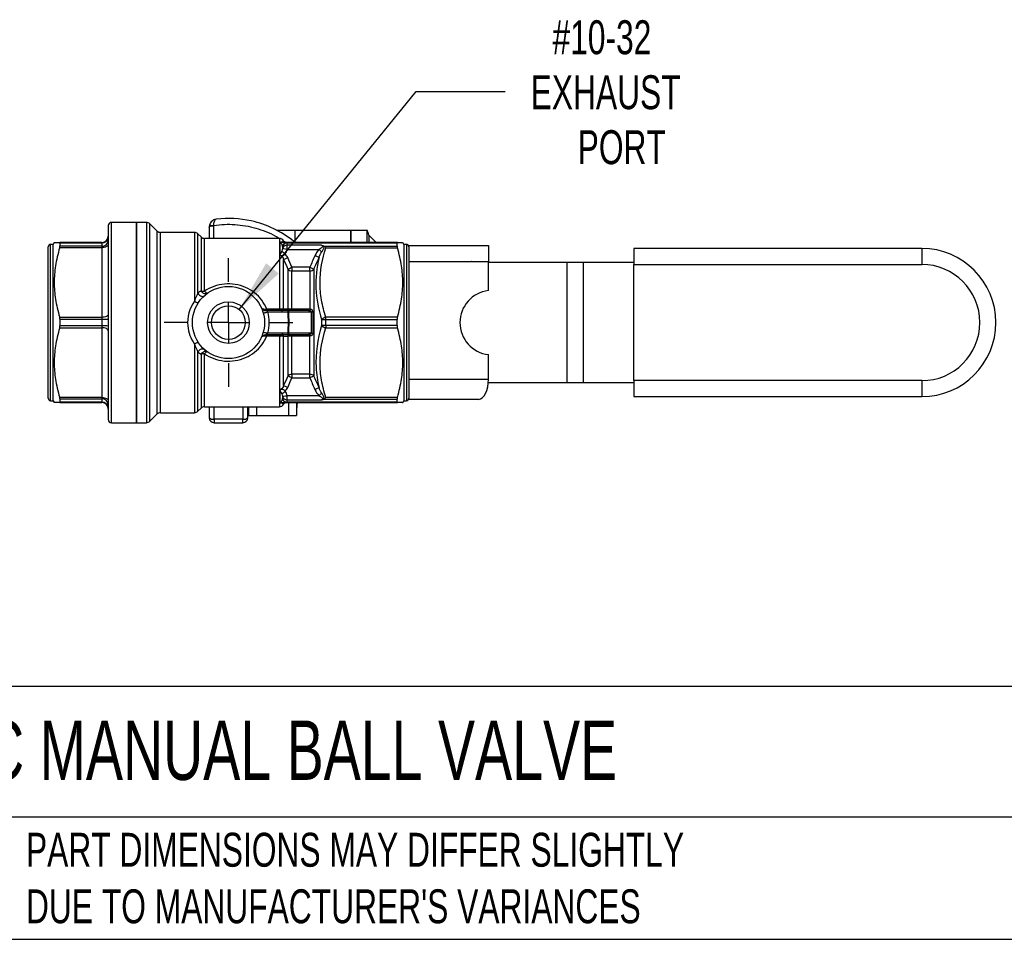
# Model space of a CAD drawing. Header units: inches. Extents: x 0.5 to 21.5, y 0.5 to 16.5.
# Tile 2 of 17: x 3.4 to 8.3, y 0.5 to 5. Entities that reach past the tile are written whole.
import ezdxf

# ---------------------------------------------------------------- set-up
doc = ezdxf.new("R2010")
doc.units = ezdxf.units.IN
doc.header["$LTSCALE"] = 2
doc.header["$MEASUREMENT"] = 0
doc.linetypes.add('SLD-Center', pattern=[0.75, 0.6, -0.05, 0.05, -0.05])
doc.linetypes.add('SLD-Solid', pattern=[0])
doc.layers.add('CENTER', color=40, linetype='SLD-Center')
doc.layers.add('DIMENSIONS', color=140, linetype='SLD-Solid', lineweight=25)
doc.layers.add('TEXT', color=140, linetype='SLD-Solid', lineweight=25)
doc.styles.add('SLDTEXTSTYLE0', font='TXT', dxfattribs={"width": 0.7})
doc.dimstyles.new('SLDDIMSTYLE4', dxfattribs={"dimtxt": 0.169922, "dimasz": 0.26, "dimexe": 0, "dimexo": 0.0625, "dimgap": 0.04248, "dimtad": 0, "dimtih": 1, "dimtoh": 1, "dimrnd": 1e-09, "dimzin": 12, "dimdsep": 46, "dimtxsty": 'SLDTEXTSTYLE0', "dimsah": 1, "dimcen": 0, "dimadec": 0, "dimazin": 3, "dimtfac": 1, "dimtofl": 0, "dimtmove": 0, "dimatfit": 3, "dimfxl": 0, "dimfrac": 2, "dimtolj": 1, "dimtzin": 12, "dimarcsym": 0})

# ---------------------------------------------------------------- blocks, each defined once
blk = doc.blocks.new('_D_8')
at = {"layer": 'DIMENSIONS'}
for p, q in [((4.5049, 3.5946), (5.3748, 4.6657)), ((5.3748, 4.6657), (5.8123, 4.6657))]:
    blk.add_line(p, q, dxfattribs=at)
blk.add_solid([(4.5049, 3.5946), (4.6998, 3.7712), (4.6377, 3.8217)], dxfattribs=at)
at = {"layer": 'DIMENSIONS', "char_height": 0.16667, "attachment_point": 1, "style": 'SLDTEXTSTYLE0'}
for s, insert in [('#10-32', (6.0447, 5.0156)), ('EXHAUST', (5.9373, 4.7455)), ('PORT', (6.1684, 4.4755))]:
    blk.add_mtext(s, dxfattribs=dict(at, insert=insert))
blk = doc.blocks.new('SW_CENTERMARKSYMBOL_2')
at = {"layer": 'CENTER', "color": 0}
for p, q in [((0, 0.2), (0, 0.3165)), ((0, 0), (0, 0.1)), ((-0.2, 0), (-0.3165, 0)), ((0, 0), (-0.1, 0)), ((0, 0), (0, -0.1)), ((0, 0), (0.1, 0)), ((0.2, 0), (0.3165, 0)), ((0, -0.2), (0, -0.3165))]:
    blk.add_line(p, q, dxfattribs=at)

msp = doc.modelspace()

# ---------------------------------------------------------------- linework, layer by layer
for p, q in [((4, 4.0226), (3.8779, 4.0226)), ((3.8779, 3.5305), (3.8779, 4.0226)), ((4.0492, 4.0226), (4, 4.0226)), ((4, 4.0226), (4, 3.5305)), ((4, 3.0383), (4, 4.0226)), ((4.0492, 4.0226), (4.0492, 3.0383)), ((4.1013, 3.9803), (4.066, 4.0157)), ((4.066, 3.0452), (4.066, 4.0157)), ((3.8622, 4.0068), (3.8622, 3.5305)), ((4.1013, 3.9803), (4.1013, 3.0806)), ((4.2855, 3.9734), (4.118, 3.9734)), ((4.118, 3.0875), (4.118, 3.9734)), ((4.2855, 3.9734), (4.2855, 3.6359)), ((4.3582, 3.9997), (4.3582, 3.9438)), ((4.381, 3.9438), (4.381, 4.0058)), ((4.6883, 3.9838), (4.7789, 3.9838)), ((4.7789, 3.9838), (5.0523, 3.9838)), ((4.7789, 3.9838), (4.7789, 3.9242)), ((5.0523, 3.9838), (5.0523, 3.9242)), ((5.133, 3.9823), (5.0543, 3.9823)), ((5.0543, 3.9823), (5.0543, 3.9242)), ((5.133, 3.9823), (5.133, 3.9242)), ((5.1364, 3.9823), (5.133, 3.9823)), ((3.5962, 3.9242), (3.5905, 3.9143)), ((3.8307, 3.9242), (3.6234, 3.9242)), ((3.6246, 3.9219), (3.6246, 3.9057)), ((3.6246, 3.9219), (3.8307, 3.9219)), ((3.8307, 3.9242), (3.8307, 3.9219)), ((3.8307, 3.9219), (3.8307, 3.9057)), ((4.3179, 3.9508), (4.3022, 3.9665)), ((4.3022, 3.6746), (4.3022, 3.9665)), ((4.3179, 3.9508), (4.3179, 3.6866)), ((4.7029, 3.9438), (4.3346, 3.9438)), ((4.3346, 3.684), (4.3346, 3.9438)), ((4.7029, 3.9438), (4.7029, 3.5987)), ((4.705, 3.9229), (4.705, 3.8604)), ((4.7258, 3.9277), (4.7233, 3.932)), ((4.7233, 3.9281), (4.7233, 3.932)), ((4.741, 3.9214), (4.741, 3.9242)), ((5.2824, 3.9242), (4.741, 3.9242)), ((4.741, 3.9102), (4.741, 3.9214)), ((4.741, 3.9214), (5.2808, 3.9214)), ((4.7776, 3.9242), (4.7733, 3.9294)), ((5.1778, 3.9242), (5.1429, 3.9603)), ((5.1429, 3.9603), (5.1429, 3.9242)), ((5.2808, 3.9062), (5.2808, 3.9214)), ((5.3149, 3.9143), (5.3091, 3.9245)), ((3.5669, 3.1584), (3.5669, 3.9025)), ((3.5905, 3.9143), (3.5787, 3.9143)), ((3.5787, 3.1466), (3.5787, 3.9143)), ((3.5905, 3.1466), (3.5905, 3.9143)), ((3.6234, 3.8988), (3.8307, 3.8988)), ((3.8307, 3.9057), (3.6246, 3.9057)), ((3.8307, 3.9057), (3.8307, 3.8988)), ((3.8307, 3.8988), (3.8307, 3.5558)), ((4.7177, 3.9039), (4.7177, 3.8932)), ((4.9099, 3.9102), (4.741, 3.9102)), ((4.741, 3.8899), (4.741, 3.9102)), ((4.741, 3.8899), (4.8968, 3.8899)), ((4.922, 3.9062), (5.2808, 3.9062)), ((4.9309, 3.898), (5.2824, 3.898)), ((5.3268, 3.9143), (5.3149, 3.9143)), ((5.3149, 3.9143), (5.3149, 3.5305)), ((5.3268, 3.9143), (5.3268, 3.5305)), ((5.3366, 3.909), (5.7302, 3.909)), ((5.3386, 3.9025), (5.3386, 3.5305)), ((5.7302, 3.909), (5.7302, 3.8303)), ((7.8592, 3.8946), (6.4439, 3.8946)), ((6.4439, 3.8946), (6.4439, 3.8159)), ((7.8592, 3.8946), (7.8592, 3.8159)), ((4.7233, 3.5967), (4.7233, 3.8402)), ((5.3386, 3.8303), (5.7302, 3.8303)), ((5.7302, 3.8287), (5.3386, 3.8287)), ((5.7302, 3.6878), (5.7302, 3.8287)), ((6.1163, 3.8257), (5.7302, 3.8257)), ((6.1163, 3.2352), (6.1163, 3.8257)), ((6.1951, 3.8257), (6.1163, 3.8257)), ((6.1951, 3.8257), (6.1951, 3.2352)), ((6.4439, 3.8257), (6.1951, 3.8257)), ((4.7438, 3.7933), (4.7438, 3.5967)), ((4.7642, 3.8018), (4.7642, 3.7848)), ((4.8525, 3.8018), (4.7642, 3.8018)), ((4.7642, 3.5959), (4.7642, 3.7848)), ((4.7642, 3.7848), (4.8525, 3.7848)), ((4.8525, 3.7848), (4.8525, 3.8018)), ((4.8525, 3.7848), (4.8525, 3.5954)), ((4.8729, 3.2676), (4.8729, 3.7933)), ((6.4439, 3.8159), (7.8592, 3.8159)), ((6.4439, 3.245), (6.4439, 3.8159)), ((4.7444, 3.5895), (4.6357, 3.5895)), ((4.703, 3.5961), (4.6411, 3.5961)), ((4.6459, 3.5826), (4.7444, 3.5826)), ((4.7444, 3.5895), (4.7444, 3.5826)), ((4.8458, 3.5895), (4.7444, 3.5895)), ((4.7491, 3.5826), (4.8584, 3.5826)), ((4.8458, 3.5959), (4.7642, 3.5959)), ((3.8307, 3.5558), (3.6234, 3.5558)), ((3.6246, 3.5466), (3.6246, 3.5143)), ((3.6246, 3.5466), (3.8307, 3.5466)), ((3.8307, 3.5558), (3.8307, 3.5466)), ((3.8307, 3.5466), (3.8307, 3.5143)), ((4.9309, 3.5456), (4.9309, 3.5566)), ((5.2824, 3.5566), (4.9309, 3.5566)), ((4.9309, 3.5456), (5.2808, 3.5456)), ((5.2808, 3.5153), (5.2808, 3.5456)), ((3.6234, 3.5051), (3.8307, 3.5051)), ((3.8307, 3.5143), (3.6246, 3.5143)), ((3.8307, 3.5143), (3.8307, 3.5051)), ((3.8307, 3.5051), (3.8307, 3.1621)), ((3.8622, 3.5305), (3.8622, 3.0541)), ((3.8779, 3.0383), (3.8779, 3.5305)), ((4, 3.5305), (4, 3.0383)), ((5.2808, 3.5153), (4.9309, 3.5153)), ((4.9309, 3.5153), (4.9309, 3.5043)), ((4.9309, 3.5043), (5.2824, 3.5043)), ((5.3149, 3.5305), (5.3149, 3.1466)), ((5.3268, 3.5305), (5.3268, 3.1466)), ((5.3386, 3.5305), (5.3386, 3.1584)), ((4.6357, 3.4714), (4.7444, 3.4714)), ((4.6411, 3.4648), (4.703, 3.4648)), ((4.7444, 3.4783), (4.6459, 3.4783)), ((4.7029, 3.4622), (4.7029, 3.1171)), ((4.7233, 3.2207), (4.7233, 3.4642)), ((4.7438, 3.4642), (4.7438, 3.2676)), ((4.7444, 3.4783), (4.7444, 3.4714)), ((4.7444, 3.4714), (4.8458, 3.4714)), ((4.8584, 3.4783), (4.7491, 3.4783)), ((4.7642, 3.2761), (4.7642, 3.465)), ((4.7642, 3.465), (4.8458, 3.465)), ((4.8525, 3.2761), (4.8525, 3.4655)), ((4.2855, 3.425), (4.2855, 3.0875)), ((4.3022, 3.0945), (4.3022, 3.3863)), ((4.3179, 3.3743), (4.3179, 3.1102)), ((4.3346, 3.1171), (4.3346, 3.3769)), ((5.7302, 3.2515), (5.7302, 3.3728)), ((4.8525, 3.2761), (4.7642, 3.2761)), ((4.7642, 3.2761), (4.7642, 3.2591)), ((4.7642, 3.2591), (4.8525, 3.2591)), ((4.8525, 3.2591), (4.8525, 3.2761)), ((5.3386, 3.2515), (5.7302, 3.2515)), ((7.8592, 3.245), (6.4439, 3.245)), ((6.4439, 3.245), (6.4439, 3.1663)), ((7.8592, 3.245), (7.8592, 3.1663)), ((4.705, 3.2006), (4.705, 3.138)), ((5.7296, 3.2352), (6.1163, 3.2352)), ((6.1163, 3.2352), (6.1951, 3.2352)), ((6.1951, 3.2352), (6.4439, 3.2352)), ((3.5787, 3.1466), (3.5905, 3.1466)), ((3.5905, 3.1466), (3.5962, 3.1368)), ((3.8307, 3.1621), (3.6234, 3.1621)), ((3.6246, 3.1552), (3.6246, 3.139)), ((3.6246, 3.1552), (3.8307, 3.1552)), ((3.8307, 3.1621), (3.8307, 3.1552)), ((3.8307, 3.1552), (3.8307, 3.139)), ((4.7177, 3.1677), (4.7177, 3.157)), ((4.8968, 3.171), (4.741, 3.171)), ((4.741, 3.1508), (4.741, 3.171)), ((4.741, 3.1508), (4.9099, 3.1508)), ((4.741, 3.1395), (4.741, 3.1508)), ((4.922, 3.1547), (5.2808, 3.1547)), ((5.2824, 3.1629), (4.9309, 3.1629)), ((5.2808, 3.1395), (5.2808, 3.1547)), ((5.3091, 3.1364), (5.3149, 3.1466)), ((5.3149, 3.1466), (5.3268, 3.1466)), ((5.681, 3.153), (5.3373, 3.153)), ((6.4439, 3.1663), (7.8592, 3.1663)), ((3.6234, 3.1368), (3.8307, 3.1368)), ((3.8307, 3.139), (3.6246, 3.139)), ((3.8307, 3.139), (3.8307, 3.1368)), ((4.3022, 3.0945), (4.3179, 3.1102)), ((4.3346, 3.1171), (4.7029, 3.1171)), ((4.3582, 3.1171), (4.3582, 3.062)), ((4.3819, 3.0558), (4.3819, 3.1171)), ((4.5236, 3.1171), (4.5236, 3.0558)), ((4.5472, 3.062), (4.5472, 3.1171)), ((4.5512, 3.1171), (4.5512, 3.0738)), ((4.5905, 3.1171), (4.5905, 3.0738)), ((4.7233, 3.1289), (4.7258, 3.1332)), ((4.7233, 3.1289), (4.7233, 3.1328)), ((5.2808, 3.1395), (4.741, 3.1395)), ((4.741, 3.1368), (4.741, 3.1395)), ((4.741, 3.1368), (5.2824, 3.1368)), ((4.748, 3.1368), (4.748, 3.0738)), ((4.7874, 3.1368), (4.7874, 3.0738)), ((4.7876, 3.1368), (4.7875, 3.1076)), ((4.066, 3.0452), (4.1013, 3.0806)), ((4.118, 3.0875), (4.2855, 3.0875)), ((4.5236, 3.0558), (4.3819, 3.0558)), ((4.3819, 3.0558), (4.3819, 3.0383)), ((4.5236, 3.0383), (4.5236, 3.0558)), ((4.5472, 3.0738), (4.5512, 3.0738)), ((4.5512, 3.0738), (4.5905, 3.0738)), ((4.5905, 3.0738), (4.748, 3.0738)), ((4.748, 3.0738), (4.7874, 3.0738)), ((3.8779, 3.0383), (4, 3.0383)), ((4, 3.0383), (4.0492, 3.0383)), ((4.3819, 3.0383), (4.5236, 3.0383))]:
    msp.add_line(p, q)
at = {"flags": 128}
for points in [[(3.8622, 3.9146), (3.8616, 3.9115), (3.8598, 3.9086), (3.8569, 3.9058), (3.853, 3.9035), (3.8482, 3.9015), (3.8427, 3.9), (3.8368, 3.8991), (3.8307, 3.8988)], [(4.7444, 3.5895), (4.7452, 3.5894), (4.7461, 3.589), (4.7468, 3.5884), (4.7475, 3.5875), (4.7481, 3.5865), (4.7486, 3.5853), (4.7489, 3.584), (4.7491, 3.5826)], [(3.8622, 3.5715), (3.8616, 3.5684), (3.8598, 3.5655), (3.8569, 3.5628), (3.853, 3.5604), (3.8482, 3.5584), (3.8427, 3.557), (3.8368, 3.5561), (3.8307, 3.5558)], [(3.8622, 3.4894), (3.8616, 3.4925), (3.8598, 3.4954), (3.8569, 3.4981), (3.853, 3.5005), (3.8482, 3.5025), (3.8427, 3.5039), (3.8368, 3.5048), (3.8307, 3.5051)], [(4.7444, 3.4714), (4.7452, 3.4715), (4.7461, 3.4719), (4.7468, 3.4725), (4.7475, 3.4734), (4.7481, 3.4744), (4.7486, 3.4756), (4.7489, 3.477), (4.7491, 3.4783)], [(5.681, 3.153), (5.6906, 3.1549), (5.6999, 3.1605), (5.7084, 3.1696), (5.7158, 3.1819), (5.722, 3.1968), (5.7265, 3.2138), (5.7293, 3.2323), (5.7302, 3.2515)], [(3.8307, 3.1621), (3.8368, 3.1618), (3.8427, 3.1609), (3.8482, 3.1594), (3.853, 3.1575), (3.8569, 3.1551), (3.8598, 3.1523), (3.8616, 3.1494), (3.8622, 3.1463)]]:
    msp.add_lwpolyline(points, dxfattribs=at)
for radius in [0.1772, 0.1024, 0.0827]:
    msp.add_circle((4.4527, 3.5305), radius)
for centre, radius, start, end in [((3.8779, 4.0068), 0.0157, 90, 180), ((4.0492, 3.999), 0.0236, 45, 90), ((4.118, 3.997), 0.0236, 225, 270), ((4.2855, 3.9497), 0.0236, 45, 90), ((3.8307, 3.9557), 0.0315, 270, 0), ((3.8324, 3.9517), 0.0298, 266.686, 356.2494), ((3.8329, 3.935), 0.0294, 265.6626, 354.8782), ((4.3346, 3.9675), 0.0236, 225, 270), ((4.7029, 3.9202), 0.0236, 30, 90), ((4.74, 3.8985), 0.0229, 87.4418, 166.2269), ((3.5787, 3.9025), 0.0118, 90, 180), ((4.7398, 3.8873), 0.0228, 86.9168, 165.1558), ((5.3268, 3.9025), 0.0118, 0, 90), ((7.8592, 3.5305), 0.3642, 270, 90), ((5.6476, 3.824), 0.00628, 92.818, 131.5973), ((4.7632, 3.8111), 0.0263, 222.625, 272.3507), ((4.8536, 3.8111), 0.0263, 267.6493, 317.375), ((7.8592, 3.5305), 0.2854, 270, 90), ((4.3337, 3.7339), 0.0499, 251.4942, 271.0113), ((5.7485, 3.5303), 0.1585, 96.6254, 263.3746), ((3.8386, 3.7629), 0.2164, 267.918, 276.2683), ((3.8386, 3.298), 0.2164, 83.7317, 92.082), ((4.3337, 3.3271), 0.0499, 88.9887, 108.5058), ((4.7632, 3.2498), 0.0263, 87.6493, 137.375), ((4.8536, 3.2498), 0.0263, 42.625, 92.3507), ((3.5787, 3.1584), 0.0118, 180, 270), ((3.8329, 3.1259), 0.0294, 5.1218, 94.3374), ((4.7398, 3.1736), 0.0228, 194.8442, 273.0832), ((4.74, 3.1624), 0.0229, 193.7731, 272.5582), ((5.3268, 3.1584), 0.0118, 270, 0), ((3.8324, 3.1093), 0.0298, 3.7506, 93.314), ((3.8307, 3.1053), 0.0315, 0, 90), ((4.3346, 3.0934), 0.0236, 90, 135), ((4.7029, 3.1407), 0.0236, 270, 330), ((3.8779, 3.0541), 0.0157, 180, 270), ((4.118, 3.0639), 0.0236, 90, 135), ((4.2855, 3.1112), 0.0236, 270, 315), ((4.3764, 3.0832), 0.028, 229.6093, 281.3691), ((4.3819, 3.062), 0.0236, 180, 270), ((4.5291, 3.0832), 0.028, 258.6309, 310.3907), ((4.5236, 3.062), 0.0236, 270, 0), ((4.0492, 3.062), 0.0236, 270, 315)]:
    msp.add_arc(centre, radius, start, end)
for points, knots in [([(4.393, 4.0388), (4.3929, 4.0388), (4.3929, 4.0388), (4.3837, 4.0376), (4.3717, 4.0319), (4.3615, 4.0167), (4.3591, 4.009), (4.3586, 4.0048)], [-0.00034638, -0.00034638, -0.00034638, -0.00034638, 0, 0, 0.03937696, 0.05250262, 0.06562827, 0.06562827, 0.06562827, 0.06562827]), ([(4.3811, 4.0078), (4.381, 4.0119), (4.3813, 4.0194), (4.3844, 4.0335), (4.3891, 4.0382), (4.393, 4.0388), (4.393, 4.0388), (4.393, 4.0388)], [-0.00034638, -0.00034638, -0.00034638, -0.00034638, 0.01277927, 0.02590493, 0.06528189, 0.06528189, 0.06562827, 0.06562827, 0.06562827, 0.06562827]), ([(4.7733, 3.9294), (4.7128, 3.978), (4.5875, 4.0386), (4.4499, 4.0454), (4.393, 4.0388)], [-1.0945953, -1.0945953, -1.0945953, -1.0945953, -0.549799, -0.1478774, -0.1478774, -0.1478774, -0.1478774]), ([(4.3811, 4.0078), (4.3983, 4.0098), (4.4326, 4.0138), (4.4846, 4.0129), (4.5363, 4.0069), (4.5871, 3.9954), (4.6363, 3.9782), (4.6753, 3.9609), (4.6967, 3.9477), (4.7034, 3.9436)], [0, 0, 0, 0, 0.154331, 0.309183, 0.464283, 0.619419, 0.774556, 0.929671, 1, 1, 1, 1]), ([(5.1429, 3.9603), (5.1416, 3.964), (5.1404, 3.9676), (5.1382, 3.975), (5.1373, 3.9786), (5.1364, 3.9823)], [0, 0, 0, 0, 0.03013287, 0.03013287, 0.06026573, 0.06026573, 0.06026573, 0.06026573]), ([(3.597, 3.9242), (3.5968, 3.9242), (3.596, 3.9242), (3.6003, 3.9242), (3.6088, 3.9242), (3.6184, 3.9242), (3.6234, 3.9242)], [0, 0, 0, 0, 0.111924, 0.389887, 0.682069, 1, 1, 1, 1]), ([(4.7094, 3.9248), (4.7074, 3.9246), (4.7054, 3.924), (4.705, 3.9229), (4.705, 3.9229), (4.705, 3.9229)], [-0.02768405, -0.02768405, -0.02768405, -0.02768405, 0, 0, 0.00026472, 0.00026472, 0.00026472, 0.00026472]), ([(4.705, 3.9229), (4.705, 3.9229), (4.705, 3.9229), (4.7074, 3.9237), (4.7093, 3.9242), (4.7115, 3.9242)], [-0.02768405, -0.02768405, -0.02768405, -0.02768405, -0.02741932, -0.02741932, 0.00026472, 0.00026472, 0.00026472, 0.00026472]), ([(4.705, 3.9229), (4.7057, 3.923), (4.7072, 3.923), (4.7097, 3.922), (4.7127, 3.9192), (4.716, 3.9133), (4.7174, 3.9076), (4.7177, 3.9039)], [0.0303791, 0.0303791, 0.0303791, 0.0303791, 0.0467665, 0.0631539, 0.0959287, 0.1614783, 0.2598026, 0.2598026, 0.2598026, 0.2598026]), ([(4.7233, 3.9281), (4.7225, 3.9277), (4.7211, 3.9269), (4.7162, 3.9257), (4.713, 3.9251), (4.7094, 3.9248)], [0, 0, 0, 0, 0.1021115, 0.1276393, 0.1786951, 0.1786951, 0.1786951, 0.1786951]), ([(4.7094, 3.9248), (4.7097, 3.9246), (4.7104, 3.9243), (4.7111, 3.9242), (4.7115, 3.9242)], [0, 0, 0, 0, 0.428571, 1, 1, 1, 1]), ([(4.741, 3.9242), (4.7399, 3.9242), (4.7373, 3.9242), (4.7308, 3.9242), (4.7282, 3.9242), (4.7232, 3.9242), (4.7214, 3.9242), (4.7171, 3.9242), (4.7146, 3.9242), (4.7115, 3.9242)], [0, 0, 0, 0, 0.5, 0.5, 0.75, 0.75, 0.875, 0.875, 1, 1, 1, 1]), ([(4.7228, 3.932), (4.7245, 3.9311), (4.7286, 3.9288), (4.7322, 3.9259), (4.7344, 3.9242)], [0, 0, 0, 0, 0.413012, 1, 1, 1, 1]), ([(4.7233, 3.9281), (4.7241, 3.9268), (4.7262, 3.9248), (4.729, 3.9242), (4.7302, 3.9242)], [0, 0, 0, 0, 0.571429, 1, 1, 1, 1]), ([(4.7324, 3.9242), (4.7317, 3.9242), (4.7303, 3.9243), (4.7284, 3.9251), (4.7268, 3.9264), (4.726, 3.9275), (4.7256, 3.9281)], [0, 0, 0, 0, 0.250093, 0.50002, 0.750005, 1, 1, 1, 1]), ([(4.7733, 3.9294), (4.7741, 3.9287), (4.7754, 3.9274), (4.7758, 3.9251), (4.776, 3.9242)], [0, 0, 0, 0, 0.594835, 1, 1, 1, 1]), ([(5.2824, 3.9242), (5.2822, 3.9241), (5.2817, 3.9241), (5.2813, 3.9236), (5.281, 3.923), (5.2809, 3.9222), (5.2809, 3.9217), (5.2808, 3.9214)], [0, 0, 0, 0, 0.225476, 0.448802, 0.67292, 0.837836, 1, 1, 1, 1]), ([(5.2824, 3.9242), (5.2884, 3.9242), (5.2999, 3.9242), (5.3084, 3.9242), (5.3085, 3.9242), (5.3085, 3.9242)], [0, 0, 0, 0, 0.399394, 0.762628, 1, 1, 1, 1]), ([(3.6234, 3.8988), (3.6138, 3.8668), (3.6071, 3.8375), (3.5983, 3.7813), (3.5962, 3.7543), (3.5962, 3.7003), (3.5983, 3.6734), (3.6071, 3.6171), (3.6138, 3.5878), (3.6234, 3.5558)], [0, 0, 0, 0, 0.25, 0.25, 0.5, 0.5, 0.75, 0.75, 1, 1, 1, 1]), ([(4.7145, 3.8814), (4.714, 3.8805), (4.713, 3.8787), (4.7115, 3.876), (4.71, 3.8732), (4.7084, 3.8703), (4.707, 3.8673), (4.706, 3.8646), (4.7054, 3.8626), (4.7052, 3.8615), (4.705, 3.8609), (4.705, 3.8606), (4.705, 3.8604), (4.705, 3.8604), (4.705, 3.8604)], [-0.1124553, -0.1124553, -0.1124553, -0.1124553, -0.0964203, -0.0803853, -0.0643503, -0.0483153, -0.0322802, -0.0162452, -0.0082277, -0.0042189, -0.0022146, -0.0002102, -0.0002102, 0, 0, 0, 0]), ([(4.9099, 3.9102), (4.9109, 3.9095), (4.9124, 3.9085), (4.9142, 3.9066), (4.9153, 3.9046), (4.9149, 3.9019), (4.9119, 3.8989), (4.9072, 3.8958), (4.902, 3.8929), (4.8985, 3.8909), (4.8968, 3.8899)], [-0.1404674, -0.1404674, -0.1404674, -0.1404674, -0.1204006, -0.1103673, -0.0953172, -0.0802671, -0.0602003, -0.0401335, -0.0200668, 0, 0, 0, 0]), ([(4.9309, 3.5566), (4.9222, 3.5844), (4.915, 3.6127), (4.9051, 3.6698), (4.9024, 3.6986), (4.9028, 3.7848), (4.9135, 3.8423), (4.9309, 3.898)], [0, 0, 0, 0, 0.25, 0.25, 0.5, 0.5, 1, 1, 1, 1]), ([(4.9099, 3.9102), (4.9111, 3.9098), (4.9134, 3.9092), (4.9166, 3.9083), (4.9195, 3.9073), (4.9212, 3.9066), (4.922, 3.9062)], [0, 0, 0, 0, 0.301109, 0.530184, 0.778984, 1, 1, 1, 1]), ([(4.9107, 3.8776), (4.9118, 3.8794), (4.9141, 3.8831), (4.9175, 3.8889), (4.9207, 3.8949), (4.923, 3.9005), (4.9237, 3.9039), (4.9239, 3.905)], [-0.09133565, -0.09133565, -0.09133565, -0.09133565, -0.07126888, -0.05120211, -0.03113533, -0.01106856, 0, 0, 0, 0]), ([(4.922, 3.9062), (4.9224, 3.906), (4.9231, 3.9057), (4.9236, 3.9052), (4.9239, 3.905)], [0, 0, 0, 0, 0.507576, 1, 1, 1, 1]), ([(5.2808, 3.9062), (5.2809, 3.9057), (5.2809, 3.9046), (5.2812, 3.9026), (5.2817, 3.9004), (5.2821, 3.8988), (5.2824, 3.898)], [0, 0, 0, 0, 0.249002, 0.49583, 0.744763, 1, 1, 1, 1]), ([(5.2824, 3.5566), (5.2919, 3.5884), (5.2985, 3.6176), (5.3072, 3.6736), (5.3093, 3.7004), (5.3093, 3.7542), (5.3072, 3.781), (5.2985, 3.837), (5.2919, 3.8662), (5.2824, 3.898)], [0, 0, 0, 0, 0.25, 0.25, 0.5, 0.5, 0.75, 0.75, 1, 1, 1, 1]), ([(4.705, 3.8604), (4.7052, 3.8603), (4.7054, 3.8603), (4.7068, 3.8602), (4.7076, 3.8602), (4.7094, 3.86), (4.7113, 3.8599), (4.7144, 3.8598), (4.7176, 3.8599), (4.721, 3.8605), (4.7241, 3.8615), (4.7268, 3.863), (4.7293, 3.865), (4.7307, 3.8666), (4.7313, 3.8674)], [-0.1124553, -0.1124553, -0.1124553, -0.1124553, -0.1122451, -0.1122451, -0.1102408, -0.1082364, -0.1042276, -0.0962101, -0.0801751, -0.0641401, -0.0481051, -0.03207, -0.016035, 0, 0, 0, 0]), ([(4.705, 3.8604), (4.7091, 3.8597), (4.7137, 3.8568), (4.7173, 3.8523), (4.7179, 3.8515)], [0.07478361, 0.07478361, 0.07478361, 0.07478361, 0.13725588, 0.14932112, 0.14932112, 0.14932112, 0.14932112]), ([(4.8978, 3.8496), (4.8863, 3.8002), (4.8743, 3.6977), (4.8952, 3.5951), (4.9104, 3.5452)], [0.7246872, 0.7246872, 0.7246872, 0.7246872, 1.1586575, 1.6006283, 1.6006283, 1.6006283, 1.6006283]), ([(4.3485, 3.6737), (4.3449, 3.6711), (4.3366, 3.67), (4.3248, 3.6766), (4.3197, 3.6831), (4.3179, 3.6866)], [0, 0, 0, 0, 0.428571, 0.714286, 1, 1, 1, 1]), ([(4.6411, 3.5961), (4.6289, 3.6275), (4.5873, 3.683), (4.4883, 3.7267), (4.3951, 3.7181), (4.3486, 3.6937), (4.3346, 3.684)], [3.2313085, 3.2313085, 3.2313085, 3.2313085, 3.5029802, 3.7746518, 4.0463235, 4.1821594, 4.1821594, 4.1821594, 4.1821594]), ([(4.2855, 3.6359), (4.2611, 3.601), (4.2398, 3.5236), (4.2672, 3.4511), (4.2855, 3.425)], [0, 0, 0, 0, 0.3428087, 0.5999151, 0.5999151, 0.5999151, 0.5999151]), ([(4.2855, 3.6359), (4.2882, 3.6342), (4.2936, 3.6311), (4.3016, 3.6277), (4.3046, 3.6277), (4.3051, 3.6285)], [0, 0, 0, 0, 0.285714, 0.571429, 1, 1, 1, 1]), ([(4.3022, 3.6746), (4.3042, 3.671), (4.3098, 3.6644), (4.3227, 3.6578), (4.3313, 3.6595), (4.3346, 3.6625)], [0, 0, 0, 0, 0.285714, 0.571429, 1, 1, 1, 1]), ([(4.6142, 3.6034), (4.616, 3.5993), (4.6191, 3.5957), (4.6267, 3.5908), (4.6312, 3.5895), (4.6357, 3.5895)], [0, 0, 0, 0, 0.5, 0.5, 1, 1, 1, 1]), ([(4.6333, 3.5953), (4.6234, 3.5943), (4.6166, 3.5981), (4.6142, 3.6033), (4.6142, 3.6034), (4.6142, 3.6034)], [-0.05562829, -0.05562829, -0.05562829, -0.05562829, -0.00035285, -0.00035285, 0, 0, 0, 0]), ([(4.6459, 3.5826), (4.6435, 3.5847), (4.6382, 3.5882), (4.6357, 3.5895), (4.6357, 3.5895)], [0, 0, 0, 0, 0.0679721, 0.1189512, 0.1189512, 0.1189512, 0.1189512]), ([(4.6411, 3.5895), (4.6411, 3.5895), (4.6411, 3.5907), (4.6411, 3.594), (4.6411, 3.5961)], [0, 0, 0, 0, 0.428571, 1, 1, 1, 1]), ([(4.7029, 3.5987), (4.707, 3.5987), (4.7111, 3.5985), (4.7183, 3.5978), (4.7213, 3.5973), (4.7233, 3.5967)], [0, 0, 0, 0, 0.5, 0.5, 1, 1, 1, 1]), ([(4.703, 3.5961), (4.7076, 3.5966), (4.7158, 3.5969), (4.7215, 3.5965), (4.7233, 3.5961)], [0, 0, 0, 0, 0.571429, 1, 1, 1, 1]), ([(4.703, 3.5961), (4.7032, 3.5957), (4.7038, 3.5946), (4.706, 3.5928), (4.7105, 3.5905), (4.7149, 3.5902), (4.7176, 3.59)], [0, 0, 0, 0, 0.089519, 0.201282, 0.502642, 1, 1, 1, 1]), ([(4.7214, 3.59), (4.7218, 3.5902), (4.7223, 3.5905), (4.7229, 3.5927), (4.7232, 3.5945), (4.7232, 3.5956), (4.7233, 3.5961)], [0, 0, 0, 0, 0.506811, 0.79012, 0.904542, 1, 1, 1, 1]), ([(4.7506, 3.5895), (4.7492, 3.5895), (4.7458, 3.5908), (4.744, 3.5945), (4.7438, 3.5967)], [0, 0, 0, 0, 0.428571, 1, 1, 1, 1]), ([(4.7642, 3.5959), (4.7607, 3.5959), (4.7524, 3.5961), (4.7461, 3.5964), (4.7438, 3.5967)], [0, 0, 0, 0, 0.01794735, 0.04187714, 0.04187714, 0.04187714, 0.04187714]), ([(4.7444, 3.5826), (4.7449, 3.5826), (4.7461, 3.5826), (4.7477, 3.5826), (4.7486, 3.5826), (4.7491, 3.5826)], [0, 0, 0, 0, 0.333409, 0.666591, 1, 1, 1, 1]), ([(4.7642, 3.5895), (4.7642, 3.5895), (4.7642, 3.591), (4.7642, 3.5944), (4.7642, 3.5959)], [0, 0, 0, 0, 0.571429, 1, 1, 1, 1]), ([(4.8458, 3.5895), (4.8458, 3.5895), (4.8458, 3.5902), (4.8458, 3.5925), (4.8458, 3.5941), (4.8458, 3.5959)], [0, 0, 0, 0, 0.5, 0.5, 1, 1, 1, 1]), ([(4.8525, 3.5954), (4.8523, 3.5941), (4.8517, 3.5913), (4.8514, 3.5896), (4.8513, 3.5892)], [0, 0, 0, 0, 0.428571, 1, 1, 1, 1]), ([(4.8513, 3.5892), (4.8528, 3.5891), (4.8556, 3.5885), (4.8582, 3.5863), (4.8585, 3.584), (4.8584, 3.5826)], [0.3096902, 0.3096902, 0.3096902, 0.3096902, 0.32422302, 0.33875584, 0.36055508, 0.36055508, 0.36055508, 0.36055508]), ([(4.8685, 3.5827), (4.8685, 3.5854), (4.8672, 3.5899), (4.8609, 3.5941), (4.8553, 3.5951), (4.8525, 3.5954)], [0.3096902, 0.3096902, 0.3096902, 0.3096902, 0.33148943, 0.34602226, 0.36055508, 0.36055508, 0.36055508, 0.36055508]), ([(4.8584, 3.5826), (4.8601, 3.5824), (4.8639, 3.5823), (4.8673, 3.5825), (4.8685, 3.5827)], [0, 0, 0, 0, 0.571429, 1, 1, 1, 1]), ([(4.9309, 3.5566), (4.9299, 3.5564), (4.9279, 3.5559), (4.9249, 3.5548), (4.9218, 3.5535), (4.9182, 3.5517), (4.9139, 3.549), (4.9117, 3.5466), (4.9104, 3.5452)], [0, 0, 0, 0, 0.115735, 0.237286, 0.365424, 0.50066, 0.712305, 1, 1, 1, 1]), ([(4.9104, 3.5452), (4.911, 3.5452), (4.912, 3.5453), (4.914, 3.5454), (4.9161, 3.5454), (4.9184, 3.5455), (4.9208, 3.5455), (4.9233, 3.5456), (4.9259, 3.5456), (4.9284, 3.5456), (4.9301, 3.5456), (4.9309, 3.5456)], [0, 0, 0, 0, 0.121257, 0.239973, 0.356151, 0.46979, 0.580894, 0.689464, 0.795504, 0.899015, 1, 1, 1, 1]), ([(5.2824, 3.5566), (5.2822, 3.5559), (5.2817, 3.5544), (5.2813, 3.5519), (5.281, 3.5496), (5.2809, 3.5475), (5.2809, 3.5462), (5.2808, 3.5456)], [0, 0, 0, 0, 0.225476, 0.448802, 0.67292, 0.837836, 1, 1, 1, 1]), ([(3.6234, 3.5051), (3.6138, 3.4731), (3.6071, 3.4438), (3.5983, 3.3876), (3.5962, 3.3606), (3.5962, 3.3066), (3.5983, 3.2797), (3.6071, 3.2234), (3.6138, 3.1941), (3.6234, 3.1621)], [0, 0, 0, 0, 0.25, 0.25, 0.5, 0.5, 0.75, 0.75, 1, 1, 1, 1]), ([(4.9104, 3.5157), (4.8902, 3.4491), (4.8737, 3.3454), (4.8899, 3.2439), (4.8977, 3.2112)], [0.2140305, 0.2140305, 0.2140305, 0.2140305, 0.8033322, 1.0900246, 1.0900246, 1.0900246, 1.0900246]), ([(4.9309, 3.1629), (4.9222, 3.1907), (4.915, 3.219), (4.905, 3.2761), (4.9024, 3.3048), (4.9028, 3.3911), (4.9135, 3.4486), (4.9309, 3.5043)], [0, 0, 0, 0, 0.25, 0.25, 0.5, 0.5, 1, 1, 1, 1]), ([(4.9309, 3.5153), (4.93, 3.5153), (4.9281, 3.5153), (4.9252, 3.5153), (4.9224, 3.5154), (4.9196, 3.5154), (4.9169, 3.5155), (4.9145, 3.5155), (4.9122, 3.5156), (4.911, 3.5157), (4.9104, 3.5157)], [0, 0, 0, 0, 0.113789, 0.230774, 0.35096, 0.474349, 0.600944, 0.73075, 0.863768, 1, 1, 1, 1]), ([(4.9104, 3.5157), (4.9109, 3.5152), (4.9117, 3.5142), (4.9131, 3.5129), (4.9146, 3.5117), (4.9161, 3.5106), (4.9175, 3.5097), (4.9197, 3.5084), (4.9228, 3.5069), (4.9269, 3.5054), (4.9296, 3.5046), (4.9309, 3.5043)], [0, 0, 0, 0, 0.104598, 0.200767, 0.288394, 0.367466, 0.438049, 0.500266, 0.678611, 0.844686, 1, 1, 1, 1]), ([(5.2808, 3.5153), (5.2809, 3.5143), (5.2809, 3.5124), (5.2812, 3.5096), (5.2817, 3.5068), (5.2821, 3.5051), (5.2824, 3.5043)], [0, 0, 0, 0, 0.249002, 0.49583, 0.744763, 1, 1, 1, 1]), ([(5.2824, 3.1629), (5.2919, 3.1947), (5.2985, 3.2239), (5.3072, 3.2799), (5.3093, 3.3067), (5.3093, 3.3605), (5.3072, 3.3873), (5.2985, 3.4433), (5.2919, 3.4725), (5.2824, 3.5043)], [0, 0, 0, 0, 0.25, 0.25, 0.5, 0.5, 0.75, 0.75, 1, 1, 1, 1]), ([(4.3346, 3.3769), (4.3626, 3.3576), (4.4139, 3.3386), (4.505, 3.3416), (4.5872, 3.3779), (4.6289, 3.4335), (4.6411, 3.4648)], [2.2804575, 2.2804575, 2.2804575, 2.2804575, 2.5521292, 2.6879651, 2.9596368, 3.2313085, 3.2313085, 3.2313085, 3.2313085]), ([(4.6142, 3.4575), (4.6142, 3.4575), (4.6142, 3.4576), (4.6166, 3.4628), (4.6234, 3.4666), (4.6333, 3.4656)], [-0.00035285, -0.00035285, -0.00035285, -0.00035285, 0, 0, 0.05527544, 0.05527544, 0.05527544, 0.05527544]), ([(4.6357, 3.4714), (4.6357, 3.4714), (4.6382, 3.4727), (4.6434, 3.4762), (4.6459, 3.4783)], [0, 0, 0, 0, 0.0510237, 0.1190553, 0.1190553, 0.1190553, 0.1190553]), ([(4.6411, 3.4648), (4.6411, 3.4663), (4.6411, 3.4698), (4.6411, 3.4714), (4.6411, 3.4714)], [0, 0, 0, 0, 0.428571, 1, 1, 1, 1]), ([(4.7233, 3.4642), (4.7213, 3.4636), (4.7183, 3.4631), (4.7111, 3.4624), (4.707, 3.4622), (4.7029, 3.4622)], [0, 0, 0, 0, 0.5, 0.5, 1, 1, 1, 1]), ([(4.7211, 3.4714), (4.721, 3.4714), (4.721, 3.4714), (4.7129, 3.4714), (4.7045, 3.4687), (4.703, 3.4648)], [-0.1215594, -0.1215594, -0.1215594, -0.1215594, -0.120822, -0.120822, 0.0007374, 0.0007374, 0.0007374, 0.0007374]), ([(4.7233, 3.4648), (4.7215, 3.4645), (4.7158, 3.464), (4.7076, 3.4644), (4.703, 3.4648)], [0, 0, 0, 0, 0.428571, 1, 1, 1, 1]), ([(4.7233, 3.4648), (4.7231, 3.4687), (4.722, 3.4714), (4.7211, 3.4714), (4.7211, 3.4714), (4.7211, 3.4714)], [-0.1215594, -0.1215594, -0.1215594, -0.1215594, 0, 0, 0.0007374, 0.0007374, 0.0007374, 0.0007374]), ([(4.7506, 3.4714), (4.7487, 3.4714), (4.7453, 3.4697), (4.7439, 3.4659), (4.7438, 3.4642)], [0, 0, 0, 0, 0.571429, 1, 1, 1, 1]), ([(4.7438, 3.4642), (4.7455, 3.4644), (4.7512, 3.4648), (4.7595, 3.465), (4.7642, 3.465)], [0, 0, 0, 0, 0.01794807, 0.04187882, 0.04187882, 0.04187882, 0.04187882]), ([(4.7491, 3.4783), (4.7486, 3.4783), (4.7477, 3.4783), (4.7461, 3.4783), (4.7449, 3.4783), (4.7444, 3.4783)], [0, 0, 0, 0, 0.333409, 0.666591, 1, 1, 1, 1]), ([(4.7642, 3.4714), (4.7642, 3.4714), (4.7642, 3.4707), (4.7642, 3.4684), (4.7642, 3.4668), (4.7642, 3.465)], [0, 0, 0, 0, 0.5, 0.5, 1, 1, 1, 1]), ([(4.8458, 3.465), (4.8458, 3.4668), (4.8458, 3.4684), (4.8458, 3.4707), (4.8458, 3.4714), (4.8458, 3.4714)], [0, 0, 0, 0, 0.5, 0.5, 1, 1, 1, 1]), ([(4.8584, 3.4783), (4.8585, 3.4774), (4.8584, 3.4755), (4.8572, 3.4736), (4.8549, 3.4723), (4.8528, 3.4718), (4.8513, 3.4717)], [0.25882531, 0.25882531, 0.25882531, 0.25882531, 0.27335813, 0.28789096, 0.29515737, 0.30969019, 0.30969019, 0.30969019, 0.30969019]), ([(4.8513, 3.4717), (4.8514, 3.4713), (4.8517, 3.4697), (4.8523, 3.4668), (4.8525, 3.4655)], [0, 0, 0, 0, 0.571429, 1, 1, 1, 1]), ([(4.8525, 3.4655), (4.8553, 3.4658), (4.8594, 3.4666), (4.8646, 3.4691), (4.8677, 3.4728), (4.8685, 3.4764), (4.8685, 3.4783)], [0.25882531, 0.25882531, 0.25882531, 0.25882531, 0.27335813, 0.28062455, 0.29515737, 0.30969019, 0.30969019, 0.30969019, 0.30969019]), ([(4.8584, 3.4783), (4.8601, 3.4785), (4.8639, 3.4787), (4.8673, 3.4784), (4.8685, 3.4783)], [0, 0, 0, 0, 0.571429, 1, 1, 1, 1]), ([(4.3022, 3.3863), (4.3052, 3.3917), (4.3134, 3.3996), (4.3264, 3.4027), (4.3324, 3.4004), (4.3346, 3.3984)], [0, 0, 0, 0, 0.428571, 0.714286, 1, 1, 1, 1]), ([(4.3179, 3.3743), (4.3197, 3.3778), (4.3248, 3.3843), (4.3366, 3.3909), (4.3449, 3.3898), (4.3485, 3.3872)], [0, 0, 0, 0, 0.285714, 0.571429, 1, 1, 1, 1]), ([(4.7179, 3.2094), (4.7173, 3.2086), (4.7137, 3.2041), (4.7091, 3.2012), (4.705, 3.2006)], [0.9443467, 0.9443467, 0.9443467, 0.9443467, 0.95641194, 1.0188842, 1.0188842, 1.0188842, 1.0188842]), ([(4.7313, 3.1935), (4.73, 3.1952), (4.7277, 3.1974), (4.7241, 3.1994), (4.721, 3.2004), (4.7176, 3.201), (4.7144, 3.2011), (4.7113, 3.201), (4.7094, 3.2009), (4.7076, 3.2008), (4.7068, 3.2007), (4.7054, 3.2006), (4.7052, 3.2006), (4.705, 3.2006)], [-0.0002102, -0.0002102, -0.0002102, -0.0002102, 0.0318599, 0.0478949, 0.0639299, 0.0799649, 0.0959999, 0.1040174, 0.1080262, 0.1100306, 0.112035, 0.112035, 0.1122451, 0.1122451, 0.1122451, 0.1122451]), ([(4.705, 3.2006), (4.705, 3.2005), (4.705, 3.2005), (4.705, 3.2003), (4.705, 3.2), (4.7052, 3.1994), (4.7054, 3.1983), (4.706, 3.1963), (4.707, 3.1937), (4.7084, 3.1906), (4.71, 3.1877), (4.712, 3.184), (4.7136, 3.1813), (4.7145, 3.1795)], [-0.0002102, -0.0002102, -0.0002102, -0.0002102, 0, 0, 0.0020044, 0.0040088, 0.0080175, 0.016035, 0.03207, 0.0481051, 0.0641401, 0.0801751, 0.1122451, 0.1122451, 0.1122451, 0.1122451]), ([(4.7177, 3.157), (4.7172, 3.1522), (4.7153, 3.1453), (4.711, 3.1397), (4.7075, 3.138), (4.706, 3.1378), (4.705, 3.138)], [0.0938727, 0.0938727, 0.0938727, 0.0938727, 0.2249719, 0.2905215, 0.2987152, 0.3232963, 0.3232963, 0.3232963, 0.3232963]), ([(4.8968, 3.171), (4.8985, 3.17), (4.902, 3.168), (4.9072, 3.1651), (4.9119, 3.162), (4.9149, 3.159), (4.9153, 3.1563), (4.9142, 3.1543), (4.9124, 3.1524), (4.9109, 3.1514), (4.9099, 3.1508)], [0, 0, 0, 0, 0.0200664, 0.0401328, 0.0601993, 0.0802657, 0.0953155, 0.1103653, 0.1203985, 0.140465, 0.140465, 0.140465, 0.140465]), ([(4.9099, 3.1508), (4.9111, 3.1511), (4.9134, 3.1517), (4.9165, 3.1526), (4.9194, 3.1535), (4.9211, 3.1543), (4.922, 3.1547)], [0, 0, 0, 0, 0.289279, 0.530191, 0.762983, 1, 1, 1, 1]), ([(4.9239, 3.1559), (4.9237, 3.1571), (4.923, 3.1604), (4.9207, 3.166), (4.9175, 3.1721), (4.9141, 3.1778), (4.9118, 3.1815), (4.9107, 3.1833)], [0.04913277, 0.04913277, 0.04913277, 0.04913277, 0.06019927, 0.08026569, 0.10033212, 0.12039854, 0.14046496, 0.14046496, 0.14046496, 0.14046496]), ([(5.2824, 3.1629), (5.2822, 3.1622), (5.2817, 3.1607), (5.2813, 3.1588), (5.281, 3.1571), (5.2809, 3.1557), (5.2809, 3.155), (5.2808, 3.1547)], [0, 0, 0, 0, 0.225476, 0.448802, 0.67292, 0.837836, 1, 1, 1, 1]), ([(3.6234, 3.1368), (3.6173, 3.1368), (3.6057, 3.1368), (3.5971, 3.1368), (3.597, 3.1368), (3.597, 3.1368)], [0, 0, 0, 0, 0.399609, 0.762732, 1, 1, 1, 1]), ([(4.705, 3.138), (4.705, 3.138), (4.705, 3.138), (4.7054, 3.1369), (4.7074, 3.1363), (4.7094, 3.1361)], [-0.02794877, -0.02794877, -0.02794877, -0.02794877, -0.02768405, -0.02768405, 0, 0, 0, 0]), ([(4.7115, 3.1368), (4.7093, 3.1368), (4.7074, 3.1372), (4.705, 3.138), (4.705, 3.138), (4.705, 3.138)], [-0.02794877, -0.02794877, -0.02794877, -0.02794877, -0.00026472, -0.00026472, 0, 0, 0, 0]), ([(4.7115, 3.1368), (4.7111, 3.1368), (4.7104, 3.1366), (4.7097, 3.1363), (4.7094, 3.1361)], [0, 0, 0, 0, 0.571429, 1, 1, 1, 1]), ([(4.7094, 3.1361), (4.713, 3.1358), (4.7162, 3.1352), (4.7211, 3.134), (4.7225, 3.1332), (4.7233, 3.1328)], [0, 0, 0, 0, 0.0510557, 0.0765836, 0.1786951, 0.1786951, 0.1786951, 0.1786951]), ([(4.7115, 3.1368), (4.713, 3.1368), (4.7144, 3.1368), (4.717, 3.1368), (4.7205, 3.1368), (4.7233, 3.1368), (4.7266, 3.1368), (4.728, 3.1368), (4.7307, 3.1368), (4.7367, 3.1368), (4.7399, 3.1368), (4.741, 3.1368)], [0, 0, 0, 0, 0.0625, 0.0625, 0.125, 0.25, 0.25, 0.375, 0.375, 0.5, 1, 1, 1, 1]), ([(4.7302, 3.1368), (4.729, 3.1368), (4.7262, 3.1361), (4.7241, 3.1342), (4.7233, 3.1328)], [0, 0, 0, 0, 0.428571, 1, 1, 1, 1]), ([(4.7256, 3.1328), (4.726, 3.1334), (4.7268, 3.1345), (4.7284, 3.1358), (4.7303, 3.1366), (4.7317, 3.1367), (4.7324, 3.1368)], [0, 0, 0, 0, 0.249995, 0.49998, 0.749907, 1, 1, 1, 1]), ([(4.7899, 3.1368), (4.7892, 3.1309), (4.7879, 3.1203), (4.7878, 3.1122), (4.7877, 3.1086)], [0, 0, 0, 0, 0.547607, 1, 1, 1, 1]), ([(5.2808, 3.1395), (5.2809, 3.1391), (5.2809, 3.1382), (5.2812, 3.1374), (5.2817, 3.1369), (5.2821, 3.1368), (5.2824, 3.1368)], [0, 0, 0, 0, 0.2490022, 0.4958303, 0.7447633, 1, 1, 1, 1]), ([(5.3085, 3.1368), (5.3087, 3.1368), (5.3095, 3.1368), (5.3052, 3.1368), (5.2968, 3.1368), (5.2873, 3.1368), (5.2824, 3.1368)], [0, 0, 0, 0, 0.112036, 0.390121, 0.682303, 1, 1, 1, 1])]:
    msp.add_open_spline(points, degree=3, knots=knots)
for points in [[(4.3582, 3.9997), (4.3582, 4.0012), (4.3631, 4.0043), (4.375, 4.0057), (4.381, 4.0058)], [(4.3586, 4.0048), (4.3584, 4.0031), (4.3582, 4.0014), (4.3582, 3.9997)], [(4.3586, 4.0048), (4.359, 4.0078), (4.3694, 4.0092), (4.3811, 4.0078)], [(4.381, 4.0058), (4.381, 4.0065), (4.381, 4.0072), (4.3811, 4.0078)], [(3.6246, 3.9219), (3.6246, 3.9234), (3.6242, 3.9242), (3.6234, 3.9242)], [(4.7177, 3.9039), (4.7185, 3.9095), (4.7242, 3.92), (4.7354, 3.9242), (4.741, 3.9242)], [(4.7256, 3.9281), (4.7256, 3.9281), (4.7248, 3.9281), (4.7233, 3.9281)], [(3.6234, 3.8988), (3.6242, 3.9016), (3.6246, 3.904), (3.6246, 3.9057)], [(4.7177, 3.8932), (4.7173, 3.889), (4.7162, 3.8848), (4.7145, 3.8814)], [(4.7145, 3.8814), (4.7158, 3.8803), (4.7205, 3.8763), (4.7277, 3.8704), (4.7313, 3.8674)], [(4.741, 3.8899), (4.7352, 3.8907), (4.7236, 3.8924), (4.7182, 3.8931), (4.7177, 3.8932)], [(4.7313, 3.8674), (4.7365, 3.8737), (4.7398, 3.8817), (4.741, 3.8899)], [(4.8968, 3.8899), (4.8887, 3.8808), (4.8823, 3.87), (4.8772, 3.8589)], [(4.9107, 3.8776), (4.9091, 3.879), (4.9048, 3.8828), (4.8994, 3.8875), (4.8968, 3.8899)], [(4.8977, 3.8497), (4.9012, 3.8595), (4.9056, 3.8691), (4.9107, 3.8776)], [(4.9272, 3.902), (4.926, 3.9031), (4.9249, 3.9041), (4.9239, 3.905)], [(4.9272, 3.902), (4.9284, 3.9008), (4.9297, 3.8994), (4.9309, 3.898)], [(4.7179, 3.8515), (4.7202, 3.8482), (4.722, 3.8444), (4.7233, 3.8402)], [(4.7233, 3.8402), (4.7248, 3.8408), (4.7304, 3.8433), (4.7393, 3.8473), (4.7438, 3.8493)], [(4.7233, 3.8402), (4.7303, 3.8246), (4.7372, 3.809), (4.7438, 3.7933)], [(4.7438, 3.8493), (4.7408, 3.856), (4.7366, 3.8623), (4.7313, 3.8674)], [(4.7642, 3.8018), (4.7576, 3.8177), (4.7508, 3.8335), (4.7438, 3.8493)], [(4.8772, 3.8589), (4.8687, 3.84), (4.8604, 3.8209), (4.8525, 3.8018)], [(4.8729, 3.7933), (4.8809, 3.8122), (4.8892, 3.831), (4.8977, 3.8497)], [(4.8977, 3.8497), (4.8963, 3.8503), (4.8907, 3.8528), (4.8817, 3.8569), (4.8772, 3.8589)], [(4.7438, 3.7933), (4.7453, 3.7939), (4.751, 3.7963), (4.7598, 3.7999), (4.7642, 3.8018)], [(4.8525, 3.8018), (4.8569, 3.7999), (4.8657, 3.7963), (4.8714, 3.7939), (4.8729, 3.7933)], [(4.3179, 3.6866), (4.3125, 3.6829), (4.3073, 3.6789), (4.3022, 3.6746)], [(4.3346, 3.684), (4.3376, 3.6804), (4.3438, 3.6743), (4.3475, 3.673), (4.3485, 3.6737)], [(4.3022, 3.6746), (4.2971, 3.6644), (4.2907, 3.6509), (4.2855, 3.6359)], [(4.6232, 3.5789), (4.6233, 3.5782), (4.6284, 3.5782), (4.64, 3.5809), (4.6459, 3.5826)], [(4.6411, 3.5961), (4.6385, 3.5958), (4.6358, 3.5955), (4.6333, 3.5953)], [(4.6357, 3.5895), (4.6346, 3.5895), (4.6336, 3.592), (4.6333, 3.5953)], [(4.6459, 3.4783), (4.6559, 3.512), (4.6559, 3.5489), (4.6459, 3.5826)], [(4.7029, 3.5987), (4.7029, 3.5978), (4.7029, 3.597), (4.703, 3.5961)], [(4.7438, 3.5967), (4.737, 3.5967), (4.7302, 3.5967), (4.7233, 3.5967)], [(4.7233, 3.5961), (4.7233, 3.5963), (4.7233, 3.5965), (4.7233, 3.5967)], [(4.7444, 3.5826), (4.7457, 3.548), (4.7457, 3.5129), (4.7444, 3.4783)], [(4.7491, 3.4783), (4.7505, 3.5129), (4.7505, 3.548), (4.7491, 3.5826)], [(4.8525, 3.5954), (4.8503, 3.5958), (4.848, 3.5959), (4.8458, 3.5959)], [(4.8458, 3.5895), (4.8476, 3.5895), (4.8495, 3.5894), (4.8513, 3.5892)], [(4.8584, 3.5826), (4.8584, 3.5482), (4.8584, 3.5127), (4.8584, 3.4783)], [(4.8685, 3.4783), (4.8685, 3.5127), (4.8685, 3.5482), (4.8685, 3.5827)], [(3.6246, 3.5466), (3.6246, 3.5499), (3.6242, 3.553), (3.6234, 3.5558)], [(4.9104, 3.5452), (4.9104, 3.5354), (4.9104, 3.5255), (4.9104, 3.5157)], [(4.9309, 3.5153), (4.9309, 3.5254), (4.9309, 3.5355), (4.9309, 3.5456)], [(3.6234, 3.5051), (3.6242, 3.5079), (3.6246, 3.511), (3.6246, 3.5143)], [(4.6142, 3.4575), (4.616, 3.4616), (4.6222, 3.4687), (4.6312, 3.4714), (4.6357, 3.4714)], [(4.6232, 3.482), (4.6233, 3.4827), (4.6284, 3.4827), (4.64, 3.48), (4.6459, 3.4783)], [(4.6333, 3.4656), (4.6336, 3.4689), (4.6346, 3.4714), (4.6357, 3.4714)], [(4.6333, 3.4656), (4.6358, 3.4654), (4.6385, 3.4651), (4.6411, 3.4648)], [(4.703, 3.4648), (4.7029, 3.4639), (4.7029, 3.4631), (4.7029, 3.4622)], [(4.7233, 3.4642), (4.7233, 3.4644), (4.7233, 3.4646), (4.7233, 3.4648)], [(4.7233, 3.4642), (4.7302, 3.4642), (4.737, 3.4642), (4.7438, 3.4642)], [(4.8513, 3.4717), (4.8495, 3.4715), (4.8476, 3.4714), (4.8458, 3.4714)], [(4.8458, 3.465), (4.848, 3.465), (4.8503, 3.4651), (4.8525, 3.4655)], [(4.2855, 3.425), (4.2902, 3.428), (4.2997, 3.4329), (4.3045, 3.4334), (4.3051, 3.4324)], [(4.2855, 3.425), (4.2907, 3.41), (4.2971, 3.3965), (4.3022, 3.3863)], [(4.3485, 3.3872), (4.3475, 3.3879), (4.3438, 3.3866), (4.3376, 3.3805), (4.3346, 3.3769)], [(4.3022, 3.3863), (4.3073, 3.382), (4.3125, 3.378), (4.3179, 3.3743)], [(4.7438, 3.2676), (4.7372, 3.2519), (4.7303, 3.2363), (4.7233, 3.2207)], [(4.7642, 3.2591), (4.7598, 3.261), (4.751, 3.2646), (4.7453, 3.267), (4.7438, 3.2676)], [(4.7438, 3.2116), (4.7508, 3.2274), (4.7576, 3.2432), (4.7642, 3.2591)], [(4.8729, 3.2676), (4.8714, 3.267), (4.8657, 3.2646), (4.8569, 3.261), (4.8525, 3.2591)], [(4.8525, 3.2591), (4.8604, 3.24), (4.8687, 3.2209), (4.8772, 3.202)], [(4.8977, 3.2112), (4.8892, 3.23), (4.8809, 3.2487), (4.8729, 3.2676)], [(4.7145, 3.1795), (4.7172, 3.1818), (4.7241, 3.1876), (4.7313, 3.1935)], [(4.7233, 3.2207), (4.722, 3.2166), (4.7202, 3.2127), (4.7179, 3.2094)], [(4.7233, 3.2207), (4.7248, 3.2201), (4.7304, 3.2176), (4.7393, 3.2136), (4.7438, 3.2116)], [(4.7313, 3.1935), (4.7366, 3.1986), (4.7408, 3.2049), (4.7438, 3.2116)], [(4.741, 3.171), (4.7398, 3.1792), (4.7365, 3.1872), (4.7313, 3.1935)], [(4.8772, 3.202), (4.8817, 3.204), (4.8907, 3.2081), (4.8963, 3.2106), (4.8977, 3.2112)], [(4.8772, 3.202), (4.8823, 3.1909), (4.8887, 3.1802), (4.8968, 3.171)], [(4.9107, 3.1833), (4.9056, 3.1918), (4.9012, 3.2014), (4.8977, 3.2112)], [(3.6246, 3.1552), (3.6246, 3.157), (3.6242, 3.1593), (3.6234, 3.1621)], [(4.7145, 3.1795), (4.7162, 3.1761), (4.7173, 3.1719), (4.7177, 3.1677)], [(4.7177, 3.1677), (4.7182, 3.1678), (4.7236, 3.1686), (4.7352, 3.1702), (4.741, 3.171)], [(4.741, 3.1368), (4.7354, 3.1368), (4.7242, 3.1409), (4.7185, 3.1514), (4.7177, 3.157)], [(4.8968, 3.171), (4.8994, 3.1734), (4.9048, 3.1781), (4.9091, 3.1819), (4.9107, 3.1833)], [(4.922, 3.1547), (4.9227, 3.155), (4.9233, 3.1554), (4.9239, 3.1559)], [(4.9239, 3.1559), (4.9249, 3.1568), (4.926, 3.1578), (4.9272, 3.1589)], [(4.9309, 3.1629), (4.9297, 3.1615), (4.9284, 3.1601), (4.9272, 3.1589)], [(3.6234, 3.1368), (3.6242, 3.1368), (3.6246, 3.1375), (3.6246, 3.139)], [(4.7233, 3.1328), (4.7248, 3.1328), (4.7256, 3.1328), (4.7256, 3.1328)]]:
    msp.add_open_spline(points, degree=3)
at = {"layer": 'TEXT'}
for p, q in [((21.5, 1.7422), (0.5, 1.7422)), ((21.5, 1.1), (0.5, 1.1)), ((0.5, 0.5), (21.5, 0.5))]:
    msp.add_line(p, q, dxfattribs=at)

# ---------------------------------------------------------------- block references
at = {"layer": 'CENTER'}
msp.add_blockref('SW_CENTERMARKSYMBOL_2', (4.4527, 3.5305), dxfattribs=at)

# ---------------------------------------------------------------- texts
at = {"layer": 'TEXT', "attachment_point": 1, "style": 'SLDTEXTSTYLE0'}
for s, insert, char_height in [('RUB S93 PNEUMATIC MANUAL BALL VALVE', (0.6272, 1.5749), 0.291667), ("PART DIMENSIONS MAY DIFFER SLIGHTLY ^JDUE TO MANUFACTURER'S VARIANCES", (3.4577, 1.0234), 0.166667)]:
    msp.add_mtext(s, dxfattribs=dict(at, insert=insert, char_height=char_height))

# ---------------------------------------------------------------- dimensions: what is measured, and where the dimension line sits
at = {"layer": 'DIMENSIONS'}
dim = msp.add_diameter_dim_2p(p1=(4.4006, 3.4663), p2=(4.5049, 3.5946), text='#10-32\\PEXHAUST\\PPORT', dimstyle='SLDDIMSTYLE4', override={"dimpost": '<>'}, dxfattribs=at)
dim.commit()
dim.dimension.update_dxf_attribs({"geometry": '_D_8', "text_midpoint": (6.4687, 4.6657), "dimtype": 163})

doc.saveas('drawing.dxf')
